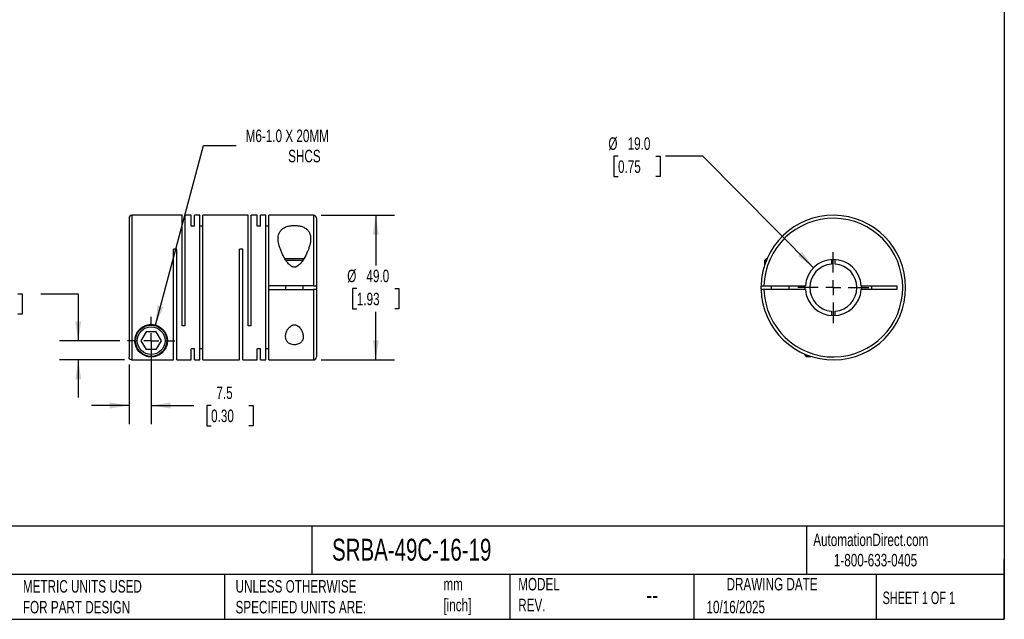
# Model space of a CAD drawing. Header units: millimetres. Extents: x 13 to 546, y 13 to 419.
# Tile 2 of 3: x 213 to 546, y 13 to 216. Entities that reach past the tile are written whole.
import ezdxf

# ---------------------------------------------------------------- set-up
doc = ezdxf.new("R2010")
doc.units = ezdxf.units.MM
doc.header["$LTSCALE"] = 2
doc.linetypes.add('SLD-Center', pattern=[19.05, 15.24, -1.27, 1.27, -1.27])
doc.linetypes.add('SLD-Solid', pattern=[0])
doc.layers.add('CENTER', color=40, linetype='SLD-Center')
doc.layers.add('DIMENSIONS', color=140, linetype='SLD-Solid', lineweight=25)
doc.layers.add('TEXT', color=140, linetype='SLD-Solid', lineweight=25)
doc.styles.add('SLDTEXTSTYLE0', font='TXT', dxfattribs={"width": 0.7})
doc.styles.add('SLDTEXTSTYLE1', font='TXT', dxfattribs={"width": 0.65})
doc.dimstyles.new('SLDDIMSTYLE0', dxfattribs={"dimtxt": 4.316016, "dimasz": 6.604, "dimexe": 0, "dimexo": 0.0625, "dimgap": 1.079004, "dimtad": 0, "dimtih": 1, "dimtoh": 1, "dimdec": 1, "dimrnd": 1e-09, "dimzin": 12, "dimdsep": 46, "dimtxsty": 'SLDTEXTSTYLE0', "dimsah": 1, "dimcen": 0, "dimadec": 0, "dimazin": 3, "dimtfac": 1, "dimtdec": 1, "dimtofl": 0, "dimtmove": 0, "dimatfit": 3, "dimfxl": 0, "dimfrac": 2, "dimtolj": 1, "dimtzin": 12, "dimarcsym": 0})
doc.dimstyles.new('SLDDIMSTYLE1', dxfattribs={"dimtxt": 4.316016, "dimasz": 6.604, "dimexe": 0, "dimexo": 0.0625, "dimgap": 1.079004, "dimtad": 0, "dimtih": 1, "dimtoh": 1, "dimdec": 1, "dimrnd": 1e-09, "dimzin": 4, "dimdsep": 46, "dimtxsty": 'SLDTEXTSTYLE0', "dimsah": 1, "dimcen": 0.09, "dimadec": 0, "dimazin": 1, "dimtfac": 1, "dimtdec": 1, "dimtofl": 0, "dimtmove": 0, "dimatfit": 3, "dimfxl": 0, "dimfrac": 2, "dimtolj": 1, "dimtzin": 12, "dimarcsym": 0})
doc.dimstyles.new('SLDDIMSTYLE2', dxfattribs={"dimtxt": 4.316016, "dimasz": 6.604, "dimexe": 0, "dimexo": 0.0625, "dimgap": 1.079004, "dimtad": 0, "dimtih": 1, "dimtoh": 1, "dimdec": 1, "dimrnd": 1e-09, "dimzin": 12, "dimdsep": 46, "dimtxsty": 'SLDTEXTSTYLE0', "dimsah": 1, "dimcen": 0.09, "dimadec": 0, "dimazin": 3, "dimtfac": 1, "dimtdec": 1, "dimtmove": 0, "dimatfit": 0, "dimfxl": 0, "dimfrac": 2, "dimtolj": 1, "dimtzin": 12, "dimarcsym": 0})
doc.dimstyles.new('SLDDIMSTYLE3', dxfattribs={"dimtxt": 4.316016, "dimasz": 6.604, "dimexe": 0, "dimexo": 0.0625, "dimgap": 1.079004, "dimtad": 0, "dimtih": 1, "dimtoh": 1, "dimdec": 1, "dimrnd": 1e-09, "dimzin": 4, "dimdsep": 46, "dimtxsty": 'SLDTEXTSTYLE0', "dimsah": 1, "dimcen": 0, "dimadec": 0, "dimazin": 1, "dimtfac": 1, "dimtdec": 1, "dimtofl": 0, "dimtmove": 0, "dimatfit": 3, "dimfxl": 0, "dimfrac": 2, "dimtolj": 1, "dimtzin": 12, "dimarcsym": 0})

# ---------------------------------------------------------------- blocks, each defined once
blk = doc.blocks.new('_D')
at = {"layer": 'DIMENSIONS'}
for p, q in [((258.59, 112.42), (274.87, 173.21)), ((274.87, 173.21), (285.98, 173.21))]:
    blk.add_line(p, q, dxfattribs=at)
blk.add_solid([(258.59, 112.42), (261.28, 118.54), (259.31, 119.06)], dxfattribs=at)
at = {"layer": 'DIMENSIONS', "attachment_point": 1, "style": 'SLDTEXTSTYLE0'}
for s, insert, char_height in [('M6-1.0 X 20MM', (289.16, 178.66), 4.2333), ('SHCS', (303.55, 171.8), 4.233)]:
    blk.add_mtext(s, dxfattribs=dict(at, insert=insert, char_height=char_height))
blk = doc.blocks.new('_D_1')
at = {"layer": 'DIMENSIONS'}
for p, q in [((314.7, 149.61), (339.57, 149.61)), ((333.22, 149.61), (333.22, 132.6)), ((326.81, 124.77), (325.36, 124.77)), ((325.36, 124.77), (325.36, 117.91)), ((339.63, 124.77), (341.08, 124.77)), ((341.08, 124.77), (341.08, 117.91)), ((325.36, 117.91), (326.81, 117.91)), ((333.22, 100.61), (333.22, 116.95)), ((341.08, 117.91), (339.63, 117.91)), ((314.7, 100.61), (339.57, 100.61))]:
    blk.add_line(p, q, dxfattribs=at)
for points in [[(333.22, 149.61), (332.2, 143.01), (334.23, 143.01)], [(333.22, 100.61), (334.23, 107.21), (332.2, 107.21)]]:
    blk.add_solid(points, dxfattribs=at)
at = {"layer": 'DIMENSIONS', "char_height": 4.233, "attachment_point": 1, "style": 'SLDTEXTSTYLE0'}
for s, insert in [('%%c', (323.55, 131.19)), ('49.0', (330.06, 131.19)), ('1.93', (326.81, 123.37))]:
    blk.add_mtext(s, dxfattribs=dict(at, insert=insert))
blk = doc.blocks.new('_D_2')
at = {"layer": 'DIMENSIONS'}
for p, q in [((257.16, 104.57), (257.16, 78.82)), ((249.66, 99.08), (249.66, 78.82)), ((249.66, 85.17), (236.96, 85.17)), ((257.16, 85.17), (271.6, 85.17)), ((277.45, 85.17), (276, 85.17)), ((276, 85.17), (276, 78.31)), ((290.27, 85.17), (291.72, 85.17)), ((291.72, 85.17), (291.72, 78.31)), ((276, 78.31), (277.45, 78.31)), ((291.72, 78.31), (290.27, 78.31))]:
    blk.add_line(p, q, dxfattribs=at)
for points in [[(249.66, 85.17), (243.06, 86.19), (243.06, 84.15)], [(257.16, 85.17), (263.77, 84.15), (263.77, 86.19)]]:
    blk.add_solid(points, dxfattribs=at)
at = {"layer": 'DIMENSIONS', "char_height": 4.233, "attachment_point": 1, "style": 'SLDTEXTSTYLE0'}
for s, insert in [('7.5', (279.24, 91.59)), ('0.30', (277.45, 83.77))]:
    blk.add_mtext(s, dxfattribs=dict(at, insert=insert))
blk = doc.blocks.new('_D_3')
at = {"layer": 'DIMENSIONS'}
for p, q in [((199.15, 123.01), (197.7, 123.01)), ((197.7, 123.01), (197.7, 116.15)), ((211.97, 123.01), (213.42, 123.01)), ((213.42, 123.01), (213.42, 116.15)), ((219.76, 123.01), (232.46, 123.01)), ((232.46, 123.01), (232.46, 107.11)), ((197.7, 116.15), (199.15, 116.15)), ((213.42, 116.15), (211.97, 116.15)), ((246.58, 107.11), (226.11, 107.11)), ((248.12, 100.62), (226.11, 100.62)), ((232.46, 100.62), (232.46, 87.92))]:
    blk.add_line(p, q, dxfattribs=at)
for points in [[(232.46, 107.11), (233.47, 113.71), (231.44, 113.71)], [(232.46, 100.62), (231.44, 94.01), (233.47, 94.01)]]:
    blk.add_solid(points, dxfattribs=at)
at = {"layer": 'DIMENSIONS', "char_height": 4.233, "attachment_point": 1, "style": 'SLDTEXTSTYLE0'}
for s, insert in [('6.5', (200.94, 129.43)), ('0.26', (199.15, 121.61))]:
    blk.add_mtext(s, dxfattribs=dict(at, insert=insert))
blk = doc.blocks.new('SW_CENTERMARKSYMBOL_0')
at = {"layer": 'CENTER', "color": 0}
for p, q in [((0, 5.08), (0, 8.04)), ((-5.08, 0), (-8.04, 0)), ((0, 0), (-2.54, 0)), ((0, 0), (0, 2.54)), ((0, 0), (0, -2.54)), ((0, 0), (2.54, 0)), ((5.08, 0), (8.04, 0)), ((0, -5.08), (0, -8.04))]:
    blk.add_line(p, q, dxfattribs=at)
blk = doc.blocks.new('_D_4')
at = {"layer": 'DIMENSIONS'}
for p, q in [((415.27, 169.61), (413.82, 169.61)), ((413.82, 169.61), (413.82, 162.75)), ((428.09, 169.61), (429.54, 169.61)), ((429.54, 169.61), (429.54, 162.75)), ((444.05, 169.61), (431.35, 169.61)), ((481.5, 131.85), (444.05, 169.61)), ((413.82, 162.75), (415.27, 162.75)), ((429.54, 162.75), (428.09, 162.75))]:
    blk.add_line(p, q, dxfattribs=at)
blk.add_solid([(481.5, 131.85), (477.57, 137.26), (476.13, 135.83)], dxfattribs=at)
at = {"layer": 'DIMENSIONS', "char_height": 4.233, "attachment_point": 1, "style": 'SLDTEXTSTYLE0'}
for s, insert in [('%%c', (412.01, 176.03)), ('19.0', (418.52, 176.03)), ('0.75', (415.27, 168.21))]:
    blk.add_mtext(s, dxfattribs=dict(at, insert=insert))
blk = doc.blocks.new('SW_CENTERMARKSYMBOL_1')
at = {"layer": 'CENTER', "color": 0}
for p, q in [((0, 5.08), (0, 12.04)), ((-5.08, 0), (-12.04, 0)), ((0, 0), (-2.54, 0)), ((0, 0), (0, 2.54)), ((0, 0), (0, -2.54)), ((0, 0), (2.54, 0)), ((5.08, 0), (12.04, 0)), ((0, -5.08), (0, -12.04))]:
    blk.add_line(p, q, dxfattribs=at)

msp = doc.modelspace()

# ---------------------------------------------------------------- linework, layer by layer
for p, q in [((249.66, 148.61), (249.66, 101.62)), ((267.61, 149.61), (250.66, 149.61)), ((250.66, 149.61), (250.66, 100.62)), ((267.61, 112.11), (267.61, 149.61)), ((270.76, 149.61), (268.71, 149.61)), ((268.71, 112.11), (268.71, 149.61)), ((270.76, 145.88), (270.76, 149.61)), ((273.61, 149.61), (271.86, 149.61)), ((271.86, 145.88), (271.86, 149.61)), ((273.61, 100.61), (273.61, 149.61)), ((289.96, 149.61), (274.71, 149.61)), ((274.71, 100.61), (274.71, 149.61)), ((289.96, 112.11), (289.96, 149.61)), ((293.11, 149.61), (291.06, 149.61)), ((291.06, 112.11), (291.06, 149.61)), ((293.11, 145.88), (293.11, 149.61)), ((295.96, 149.61), (294.21, 149.61)), ((294.21, 145.88), (294.21, 149.61)), ((295.96, 100.61), (295.96, 149.61)), ((312.16, 149.61), (297.06, 149.61)), ((297.06, 125.76), (297.06, 149.61)), ((312.16, 149.61), (312.16, 125.76)), ((313.16, 148.61), (313.16, 125.76)), ((271.86, 145.88), (270.76, 145.88)), ((274.71, 145.88), (273.61, 145.88)), ((294.21, 145.88), (293.11, 145.88)), ((297.06, 145.88), (295.96, 145.88)), ((265.86, 138.11), (264.76, 138.11)), ((264.76, 100.62), (264.76, 138.11)), ((265.86, 100.61), (265.86, 138.11)), ((288.21, 138.11), (287.11, 138.11)), ((287.11, 100.61), (287.11, 138.11)), ((288.21, 100.61), (288.21, 138.11)), ((308.89, 134.91), (302.44, 134.91)), ((308.51, 134.31), (302.81, 134.31)), ((465.49, 134.91), (464.89, 134.31)), ((464.89, 134.31), (464.89, 132.68)), ((465.48, 134.31), (464.89, 134.31)), ((465.74, 134.91), (465.49, 134.91)), ((487.54, 134.59), (487.54, 133.08)), ((488.84, 133.08), (488.84, 134.59)), ((312.16, 125.76), (297.06, 125.76)), ((297.06, 124.46), (297.06, 125.76)), ((297.06, 100.61), (297.06, 124.46)), ((297.06, 124.46), (312.16, 124.46)), ((302.66, 125.76), (302.66, 124.46)), ((308.66, 124.46), (308.66, 125.76)), ((312.16, 124.46), (312.16, 100.61)), ((313.16, 125.76), (313.16, 124.46)), ((313.16, 124.46), (313.16, 101.61)), ((464.7, 125.76), (478.71, 125.76)), ((478.71, 124.46), (464.7, 124.46)), ((467.19, 125.76), (467.19, 124.46)), ((473.19, 124.46), (473.19, 125.76)), ((478.69, 125.11), (478.71, 125.76)), ((478.71, 124.46), (478.69, 125.11)), ((497.67, 125.76), (509.69, 125.76)), ((509.69, 124.46), (497.67, 124.46)), ((501.19, 124.46), (501.19, 125.76)), ((509.69, 125.76), (509.69, 124.46)), ((487.54, 117.14), (487.54, 115.63)), ((488.84, 115.63), (488.84, 117.14)), ((255.43, 110.11), (253.7, 107.11)), ((258.89, 110.11), (255.43, 110.11)), ((260.63, 107.11), (258.89, 110.11)), ((268.71, 112.11), (267.61, 112.11)), ((291.06, 112.11), (289.96, 112.11)), ((253.7, 107.11), (255.43, 104.11)), ((258.89, 104.11), (260.63, 107.11)), ((258.89, 104.11), (255.43, 104.11)), ((271.86, 104.34), (270.76, 104.34)), ((270.76, 100.61), (270.76, 104.34)), ((271.86, 100.61), (271.86, 104.34)), ((274.71, 104.34), (273.61, 104.34)), ((294.21, 104.34), (293.11, 104.34)), ((293.11, 100.61), (293.11, 104.34)), ((294.21, 100.61), (294.21, 104.34)), ((297.06, 104.34), (295.96, 104.34)), ((250.66, 100.62), (264.76, 100.62)), ((265.86, 100.61), (270.76, 100.61)), ((271.86, 100.61), (273.61, 100.61)), ((274.71, 100.61), (287.11, 100.61)), ((288.21, 100.61), (293.11, 100.61)), ((294.21, 100.61), (295.96, 100.61)), ((297.06, 100.61), (312.16, 100.61)), ((478.39, 102.66), (478.39, 102.41)), ((478.39, 102.41), (478.99, 101.81)), ((478.99, 102.4), (478.99, 101.81)), ((478.99, 101.81), (480.62, 101.81))]:
    msp.add_line(p, q)
at = {"flags": 128}
msp.add_lwpolyline([(497.67, 125.76), (497.69, 125.11), (497.67, 124.46)], dxfattribs=at)
for radius in [5.3, 4.7]:
    msp.add_circle((257.16, 107.11), radius)
for centre, radius, start, end in [((250.66, 148.61), 1, 90, 180), ((312.16, 148.61), 1, 0, 90), ((488.19, 125.11), 24.5, 181.5203, 178.4797), ((488.19, 125.11), 23.5, 181.585, 178.415), ((488.19, 125.11), 9.5, 3.9233, 176.0767), ((488.19, 125.11), 8, 94.6604, 265.3396), ((488.19, 125.11), 8, 274.6604, 85.3396), ((488.19, 125.11), 24.5, 178.4797, 181.5203), ((488.19, 125.11), 9.5, 183.9233, 356.0767), ((312.16, 101.61), 1, 270, 0)]:
    msp.add_arc(centre, radius, start, end)
for points, knots in [([(311.16, 141.73), (311.16, 142.09), (311.13, 142.43), (311, 143.1), (310.9, 143.42), (310.62, 144.02), (310.43, 144.3), (309.97, 144.82), (309.69, 145.06), (309.2, 145.37), (309.02, 145.46), (308.65, 145.63), (308.46, 145.71), (308.05, 145.85), (307.83, 145.91), (307.39, 146.02), (307.16, 146.06), (306.46, 146.16), (305.97, 146.19), (305.24, 146.17), (305, 146.16), (304.53, 146.11), (304.29, 146.08), (303.83, 146), (303.61, 145.94), (303.19, 145.82), (302.98, 145.75), (302.39, 145.52), (302.04, 145.33), (301.59, 145), (301.45, 144.89), (301.19, 144.64), (301.07, 144.51), (300.86, 144.24), (300.77, 144.1), (300.61, 143.81), (300.53, 143.66), (300.35, 143.2), (300.27, 142.87), (300.17, 142.2), (300.15, 141.84), (300.19, 140.77), (300.33, 140.02), (300.65, 138.87), (300.77, 138.48), (301.06, 137.7), (301.22, 137.31), (301.57, 136.53), (301.76, 136.13), (302.17, 135.35), (302.4, 134.96), (302.89, 134.19), (303.15, 133.81), (303.59, 133.28), (303.75, 133.1), (304.08, 132.77), (304.27, 132.61), (304.56, 132.4), (304.66, 132.34), (304.87, 132.23), (304.98, 132.17), (305.33, 132.06), (305.58, 132.02), (305.94, 132.06), (306.06, 132.08), (306.29, 132.16), (306.4, 132.2), (306.73, 132.37), (306.92, 132.51), (307.47, 132.97), (307.78, 133.32), (308.35, 134.06), (308.61, 134.45), (309.31, 135.61), (309.71, 136.39), (310.21, 137.57), (310.36, 137.96), (310.64, 138.74), (310.75, 139.13), (311.05, 140.27), (311.16, 141.01), (311.16, 141.73)], [0, 0, 0, 0, 0.03125, 0.03125, 0.0625, 0.0625, 0.09375, 0.09375, 0.125, 0.125, 0.140625, 0.140625, 0.15625, 0.15625, 0.171875, 0.171875, 0.1875, 0.1875, 0.21875, 0.21875, 0.234375, 0.234375, 0.25, 0.25, 0.265625, 0.265625, 0.28125, 0.28125, 0.3125, 0.3125, 0.328125, 0.328125, 0.34375, 0.34375, 0.359375, 0.359375, 0.375, 0.375, 0.40625, 0.40625, 0.4375, 0.4375, 0.5, 0.5, 0.53125, 0.53125, 0.5625, 0.5625, 0.59375, 0.59375, 0.625, 0.625, 0.65625, 0.65625, 0.671875, 0.671875, 0.6875, 0.6875, 0.695313, 0.695313, 0.703125, 0.703125, 0.71875, 0.71875, 0.726563, 0.726563, 0.734375, 0.734375, 0.75, 0.75, 0.78125, 0.78125, 0.8125, 0.8125, 0.875, 0.875, 0.90625, 0.90625, 0.9375, 0.9375, 1, 1, 1, 1]), ([(312.16, 125.76), (312.29, 125.76), (312.42, 125.76), (312.67, 125.76), (312.78, 125.76), (313.05, 125.76), (313.16, 125.76), (313.16, 125.76)], [0, 0, 0, 0, 0.25, 0.25, 0.5, 0.5, 1, 1, 1, 1]), ([(313.16, 124.46), (313.16, 124.46), (313.14, 124.46), (313.04, 124.46), (312.96, 124.46), (312.69, 124.46), (312.43, 124.46), (312.16, 124.46)], [0, 0, 0, 0, 0.25, 0.25, 0.5, 0.5, 1, 1, 1, 1]), ([(463.7, 125.76), (463.7, 125.76), (463.73, 125.76), (463.83, 125.76), (463.9, 125.76), (464.18, 125.76), (464.44, 125.76), (464.7, 125.76)], [0, 0, 0, 0, 0.25, 0.25, 0.5, 0.5, 1, 1, 1, 1]), ([(464.7, 124.46), (464.57, 124.46), (464.44, 124.46), (464.2, 124.46), (464.08, 124.46), (463.81, 124.46), (463.7, 124.46), (463.7, 124.46)], [0, 0, 0, 0, 0.25, 0.25, 0.5, 0.5, 1, 1, 1, 1]), ([(251.66, 107.11), (251.66, 106.78), (251.69, 106.46), (251.8, 105.86), (251.87, 105.57), (252.07, 105.02), (252.18, 104.76), (252.45, 104.25), (252.6, 104.02), (253.11, 103.35), (253.5, 102.97), (254.2, 102.46), (254.46, 102.31), (254.88, 102.1), (255.03, 102.04), (255.34, 101.92), (255.51, 101.86), (255.87, 101.76), (256.06, 101.72), (256.38, 101.66), (256.49, 101.65), (256.73, 101.63), (256.84, 101.62), (257.21, 101.6), (257.45, 101.61), (257.92, 101.66), (258.13, 101.69), (258.53, 101.78), (258.71, 101.83), (259.04, 101.94), (259.2, 102), (259.65, 102.19), (259.92, 102.34), (260.41, 102.66), (260.64, 102.84), (261.05, 103.21), (261.25, 103.41), (261.77, 104.06), (262.07, 104.55), (262.49, 105.64), (262.63, 106.23), (262.67, 107.2), (262.66, 107.54), (262.56, 108.22), (262.48, 108.57), (262.23, 109.28), (262.07, 109.63), (261.65, 110.32), (261.39, 110.66), (260.93, 111.12), (260.77, 111.27), (260.42, 111.55), (260.23, 111.68), (259.84, 111.92), (259.64, 112.03), (259.21, 112.22), (258.98, 112.31), (258.52, 112.44), (258.29, 112.5), (257.81, 112.58), (257.57, 112.6), (256.84, 112.62), (256.36, 112.57), (255.41, 112.35), (254.97, 112.18), (254.36, 111.85), (254.16, 111.72), (253.79, 111.46), (253.62, 111.32), (253.13, 110.88), (252.85, 110.55), (252.39, 109.87), (252.21, 109.53), (251.92, 108.82), (251.82, 108.47), (251.69, 107.78), (251.66, 107.44), (251.66, 107.11)], [0, 0, 0, 0, 0.03125, 0.03125, 0.0625, 0.0625, 0.09375, 0.09375, 0.125, 0.125, 0.1875, 0.1875, 0.21875, 0.21875, 0.234375, 0.234375, 0.25, 0.25, 0.265625, 0.265625, 0.273437, 0.273437, 0.28125, 0.28125, 0.296875, 0.296875, 0.3125, 0.3125, 0.328125, 0.328125, 0.34375, 0.34375, 0.375, 0.375, 0.40625, 0.40625, 0.4375, 0.4375, 0.5, 0.5, 0.5625, 0.5625, 0.59375, 0.59375, 0.625, 0.625, 0.65625, 0.65625, 0.6875, 0.6875, 0.703125, 0.703125, 0.71875, 0.71875, 0.734375, 0.734375, 0.75, 0.75, 0.765625, 0.765625, 0.78125, 0.78125, 0.8125, 0.8125, 0.84375, 0.84375, 0.859375, 0.859375, 0.875, 0.875, 0.90625, 0.90625, 0.9375, 0.9375, 0.96875, 0.96875, 1, 1, 1, 1]), ([(308.66, 108.49), (308.66, 108.67), (308.65, 108.86), (308.59, 109.23), (308.55, 109.42), (308.39, 109.98), (308.24, 110.36), (307.94, 110.91), (307.82, 111.09), (307.56, 111.44), (307.41, 111.6), (307.09, 111.92), (306.9, 112.07), (306.49, 112.31), (306.27, 112.41), (305.9, 112.48), (305.77, 112.49), (305.52, 112.49), (305.4, 112.48), (305.16, 112.42), (305.04, 112.39), (304.81, 112.29), (304.71, 112.24), (304.4, 112.05), (304.22, 111.91), (303.89, 111.59), (303.75, 111.42), (303.49, 111.07), (303.37, 110.88), (303.17, 110.52), (303.08, 110.33), (302.93, 109.96), (302.87, 109.77), (302.77, 109.4), (302.73, 109.21), (302.65, 108.65), (302.65, 108.29), (302.77, 107.58), (302.9, 107.25), (303.21, 106.79), (303.33, 106.64), (303.62, 106.38), (303.79, 106.26), (304.16, 106.05), (304.37, 105.96), (304.82, 105.82), (305.06, 105.78), (305.56, 105.73), (305.81, 105.73), (306.3, 105.78), (306.54, 105.83), (306.98, 105.97), (307.19, 106.06), (307.56, 106.27), (307.73, 106.39), (308.01, 106.66), (308.13, 106.81), (308.33, 107.11), (308.42, 107.27), (308.61, 107.77), (308.66, 108.12), (308.66, 108.49)], [0, 0, 0, 0, 0.03125, 0.03125, 0.0625, 0.0625, 0.125, 0.125, 0.15625, 0.15625, 0.1875, 0.1875, 0.21875, 0.21875, 0.25, 0.25, 0.265625, 0.265625, 0.28125, 0.28125, 0.296875, 0.296875, 0.3125, 0.3125, 0.34375, 0.34375, 0.375, 0.375, 0.40625, 0.40625, 0.4375, 0.4375, 0.46875, 0.46875, 0.5, 0.5, 0.5625, 0.5625, 0.625, 0.625, 0.65625, 0.65625, 0.6875, 0.6875, 0.71875, 0.71875, 0.75, 0.75, 0.78125, 0.78125, 0.8125, 0.8125, 0.84375, 0.84375, 0.875, 0.875, 0.90625, 0.90625, 0.9375, 0.9375, 1, 1, 1, 1]), ([(250.66, 100.62), (250.53, 100.62), (250.4, 100.64), (250.16, 100.74), (250.05, 100.82), (249.77, 101.1), (249.66, 101.35), (249.66, 101.62)], [0, 0, 0, 0, 0.25, 0.25, 0.5, 0.5, 1, 1, 1, 1])]:
    msp.add_open_spline(points, degree=3, knots=knots)
at = {"layer": 'TEXT'}
for p, q in [((546.1, 419.1), (546.1, 12.7)), ((546.1, 44.25), (12.7, 44.25)), ((311.52, 44.25), (311.52, 27.94)), ((479.15, 44.25), (479.15, 27.94)), ((546.1, 12.7), (546.1, 33.02)), ((546.1, 27.94), (12.7, 27.94)), ((282, 27.94), (282, 12.7)), ((378.6, 27.94), (378.6, 12.7)), ((440.93, 27.94), (440.93, 12.7)), ((502.7, 27.94), (502.7, 12.7)), ((12.7, 12.7), (546.1, 12.7))]:
    msp.add_line(p, q, dxfattribs=at)

# ---------------------------------------------------------------- block references
at = {"layer": 'CENTER'}
for name, p in [('SW_CENTERMARKSYMBOL_1', (488.19, 125.11)), ('SW_CENTERMARKSYMBOL_0', (257.16, 107.11))]:
    msp.add_blockref(name, p, dxfattribs=at)

# ---------------------------------------------------------------- texts
at = {"layer": 'TEXT'}
for s, insert, char_height, attachment_point, style in [('SRBA-49C-16-19', (318.42, 40), 7.4083, 1, 'SLDTEXTSTYLE0'), ('AutomationDirect.com', (481.39, 41.75), 4.2333, 1, 'SLDTEXTSTYLE0'), ('1-800-633-0405', (488.38, 34.87), 4.2333, 1, 'SLDTEXTSTYLE0'), ('MODEL ^JREV.', (381.47, 26.73), 4.2333, 1, 'SLDTEXTSTYLE0'), ('DRAWING DATE', (467.45, 26.73), 4.2333, 2, 'SLDTEXTSTYLE0'), ('METRIC UNITS USED ^JFOR PART DESIGN', (213.71, 25.99), 4.2333, 1, 'SLDTEXTSTYLE0'), ('UNLESS OTHERWISE ^JSPECIFIED UNITS ARE:', (285.74, 25.99), 4.2333, 1, 'SLDTEXTSTYLE0'), ('mm^J[inch]', (356.13, 26.72), 4.233, 1, 'SLDTEXTSTYLE0'), ('--', (424.86, 24.15), 6.35, 1, 'SLDTEXTSTYLE0'), ('SHEET 1 OF 1', (504.88, 22.1), 4.2333, 1, 'SLDTEXTSTYLE1'), ('10/16/2025', (445.23, 18.98), 4.233, 1, 'SLDTEXTSTYLE0')]:
    msp.add_mtext(s, dxfattribs=dict(at, insert=insert, char_height=char_height, attachment_point=attachment_point, style=style))

# ---------------------------------------------------------------- dimensions: what is measured, and where the dimension line sits
at = {"layer": 'DIMENSIONS'}
dim = msp.add_diameter_dim_2p(p1=(255.74, 101.8), p2=(258.59, 112.42), text='M6-1.0 X 20MM\\PSHCS', dimstyle='SLDDIMSTYLE0', override={"dimpost": '<>'}, dxfattribs=at)
dim.commit()
dim.dimension.update_dxf_attribs({"geometry": '_D', "text_midpoint": (311.5, 173.21), "dimtype": 163})
dim = msp.add_diameter_dim_2p(p1=(494.88, 118.37), p2=(481.5, 131.85), dimstyle='SLDDIMSTYLE3', dxfattribs=at)
dim.commit()
dim.dimension.update_dxf_attribs({"geometry": '_D_4', "text_midpoint": (421.68, 169.61), "dimtype": 163})
dim = msp.add_linear_dim(base=(333.22, 100.61), p1=(312.16, 149.61), p2=(312.16, 100.61), angle=90, text='%%c<>', dimstyle='SLDDIMSTYLE1', dxfattribs=at)
dim.commit()
dim.dimension.update_dxf_attribs({"geometry": '_D_1', "text_midpoint": (333.22, 124.77), "dimtype": 160})
dim = msp.add_linear_dim(base=(232.46, 107.11), p1=(250.66, 100.62), p2=(249.12, 107.11), angle=90, dimstyle='SLDDIMSTYLE2', dxfattribs=at)
dim.commit()
dim.dimension.update_dxf_attribs({"geometry": '_D_3', "text_midpoint": (232.46, 123.01), "dimtype": 160})
dim = msp.add_linear_dim(base=(257.16, 85.17), p1=(249.66, 101.62), p2=(257.16, 107.11), dimstyle='SLDDIMSTYLE2', dxfattribs=at)
dim.commit()
dim.dimension.update_dxf_attribs({"geometry": '_D_2', "text_midpoint": (283.86, 85.17), "dimtype": 160})

doc.saveas('drawing.dxf')
